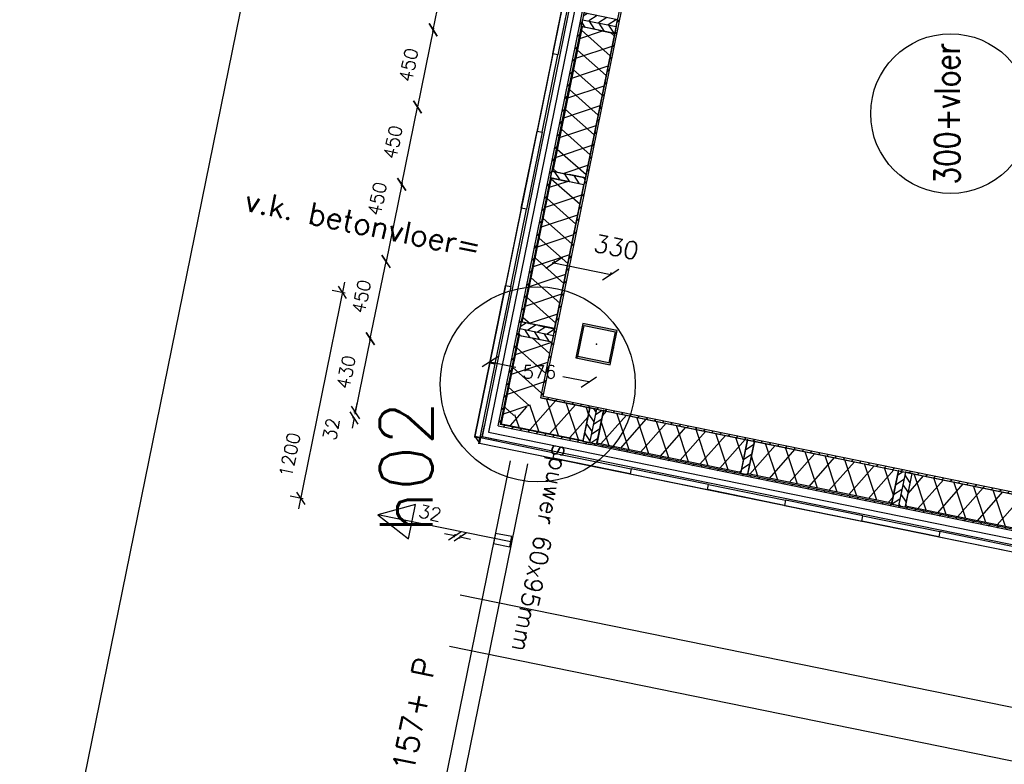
# Model space of a CAD drawing. Extents: x -161991 to 132574, y -998 to 324384.
# Tile 16 of 50: x 21817 to 27443, y 59494 to 63746. Entities that reach past the tile are written whole.
import ezdxf
from ezdxf.enums import TextEntityAlignment as Align

# ---------------------------------------------------------------- set-up
doc = ezdxf.new("R2010")
doc.units = 0
doc.header["$LTSCALE"] = 50
doc.header["$MEASUREMENT"] = 0
doc.header["$PDSIZE"] = -1
doc.layers.get('0').update_dxf_attribs({"linetype": 'CONTINUOUS'})
doc.layers.get('DEFPOINTS').update_dxf_attribs({"linetype": 'CONTINUOUS'})
for name, color, linetype in [('_ARCHIEFKASTEN', 1, 'CONTINUOUS'), ('_DETAILNUMMERS', 4, 'CONTINUOUS'), ('_DETAILNUMMERSTEKST', 4, 'CONTINUOUS'), ('A--A21--_F-23-', 10, 'CONTINUOUS'), ('A--A25--_F-2--', 9, 'CONTINUOUS'), ('A--A28--_F-2--', 7, 'CONTINUOUS'), ('A--A42--_F-23-', 9, 'CONTINUOUS'), ('A--L21--', 3, 'CONTINUOUS'), ('A--L21--_F-2--', 7, 'CONTINUOUS'), ('A--L22A2_BINNENWAND', 2, 'CONTINUOUS'), ('A--L22A4_BINNENWAND', 4, 'CONTINUOUS'), ('A--L25--', 7, 'CONTINUOUS'), ('A--L25--_F-23-', 7, 'CONTINUOUS'), ('A--L27--', 7, 'CONTINUOUS'), ('A--L27-A2-_DAKEN', 2, 'CONTINUOUS'), ('A--L27A1_DAKEN', 1, 'CONTINUOUS'), ('A--L28--', 7, 'CONTINUOUS'), ('A--L28--_F-2--', 7, 'CONTINUOUS'), ('A--L28A4_CONSTRUCTIE', 4, 'CONTINUOUS'), ('A--L42--', 7, 'CONTINUOUS'), ('A--L42--_F-23-', 7, 'CONTINUOUS'), ('A--M$1A-_F123-', 1, 'CONTINUOUS'), ('A--M1$A-_F123-', 1, 'CONTINUOUS'), ('A--T$1A-25_TEKST', 2, 'CONTINUOUS'), ('A--T01A-25_TEKST', 2, 'CONTINUOUS'), ('AT$1A-25_TEKST', 2, 'CONTINUOUS'), ('HELLINGBANEN_TRAPPEN', 1, 'CONTINUOUS'), ('X--LR---_CP', 7, 'CONTINUOUS')]:
    doc.layers.add(name, color=color, linetype=linetype)
doc.layers.add('bruto vloeroppervlak', color=3, linetype='CONTINUOUS', plot=False)
doc.styles.add('ALFA-0_25', font='ROMANS')
doc.styles.add('B-01', font='SIMPLEX.SHX', dxfattribs={"width": 0.8, "height": 4.5})
doc.styles.add('HIEMSTRA', font='romans.shx')
doc.dimstyles.new('alfa-0_25', dxfattribs={"dimscale": 30, "dimtxt": 2.5, "dimasz": 2.5, "dimexe": 0.18, "dimexo": 0.0625, "dimgap": 1.25, "dimtad": 1, "dimtih": 1, "dimtoh": 1, "dimdec": 0, "dimzin": 0, "dimdsep": 46, "dimtxsty": 'ALFA-0_25', "dimblk1": 'OBLIQUE', "dimblk2": 'OBLIQUE', "dimsah": 1, "dimcen": 0.09, "dimclrd": 1, "dimclre": 1, "dimclrt": 2, "dimadec": 0, "dimazin": 0, "dimtfac": 1, "dimtdec": 0, "dimtix": 1, "dimtmove": 0, "dimatfit": 3, "dimldrblk": 'OBLIQUE', "dimfxl": 0, "dimtolj": 1, "dimtzin": 0, "dimarcsym": 0})
doc.dimstyles.get("Standard").update_dxf_attribs({"dimscale": 40, "dimtxt": 2.5, "dimasz": 2, "dimexe": 0.3, "dimexo": 0.3, "dimgap": 2, "dimtad": 1, "dimdec": 0, "dimzin": 0, "dimdsep": 46, "dimtxsty": 'HIEMSTRA', "dimblk1": 'OBLIQUE', "dimblk2": 'OBLIQUE', "dimsah": 1, "dimcen": 0.09, "dimdle": 0.3, "dimclrd": 2, "dimclre": 2, "dimclrt": 3, "dimadec": 0, "dimazin": 0, "dimtfac": 1, "dimtdec": 4, "dimtofl": 0, "dimtmove": 2, "dimatfit": 3, "dimldrblk": 'OBLIQUE', "dimfxl": 0, "dimtvp": 625, "dimtolj": 1, "dimtzin": 0, "dimarcsym": 0})
doc.dimstyles.new('STANDARD$0', dxfattribs={"dimscale": 50, "dimtxt": 2.5, "dimasz": 2, "dimexe": 2, "dimexo": 0, "dimgap": 2, "dimtad": 1, "dimdec": 0, "dimzin": 0, "dimdsep": 46, "dimtxsty": 'ALFA-0_25', "dimblk1": 'OBLIQUE', "dimblk2": 'OBLIQUE', "dimsah": 1, "dimcen": -3, "dimdle": 2, "dimclrd": 1, "dimclre": 1, "dimclrt": 2, "dimadec": 0, "dimazin": 0, "dimtfac": 0.666667, "dimtofl": 0, "dimtmove": 2, "dimatfit": 3, "dimldrblk": 'OBLIQUE', "dimfxl": 0, "dimtvp": 0.833333, "dimtolj": 1, "dimtzin": 0, "dimarcsym": 0})
pattern_1 = [(45, (-24800.153, -61591.423), (-28.284271, 28.284271), [])]

# ---------------------------------------------------------------- blocks, each defined once
blk = doc.blocks.new('Q020593-')
at = {"layer": 'A--A28--_F-2--', "color": 3, "linetype": 'Continuous'}
for points in [[(-90, 90.1), (-100, -99.9), (-100, 100.1)], [(-90, 90.1), (-100, 100.1), (100, 100.1)], [(-90, 90.1), (-90, -89.9), (-100, -99.9)], [(100, 100.1), (90, 90.1), (-90, 90.1)], [(100, 100.1), (100, -99.9), (90, 90.1)], [(100, -99.9), (90, -89.9), (90, 90.1)], [(100, -99.9), (-100, -99.9), (-90, -89.9)], [(100, -99.9), (-90, -89.9), (90, -89.9)]]:
    blk.add_solid(points, dxfattribs=at)
at = {"layer": 'A--L28--_F-2--', "color": 3, "linetype": 'Continuous'}
blk.add_lwpolyline([(-100, -99.9), (-90, -89.9), (-90, 90.1), (90, 90.1), (90, -89.9), (-90, -89.9), (-100, -99.9), (100, -99.9), (100, 100.1), (-100, 100.1)], close=True, dxfattribs=at)
at = {"layer": 'X--LR---_CP', "color": 4, "linetype": 'Continuous'}
for p in [(-100, 0.1), (0, 0), (100, 0.1)]:
    blk.add_point(p, dxfattribs=at)
blk = doc.blocks.new('_OBLIQUE')
at = {"color": 0, "linetype": 'ByBlock'}
blk.add_line((-0.5, -0.5), (0.5, 0.5), dxfattribs=at)
blk = doc.blocks.new('*D150')
at = {"color": 2, "linetype": 'ByBlock'}
for p, q in [((24859.1, 62359.5), (25194.2, 62291.2)), ((24869.7, 62351.3), (24873.2, 62368.9)), ((25193, 62285.4), (25196.6, 62303))]:
    blk.add_line(p, q, dxfattribs=at)
at = {"layer": 'DEFPOINTS', "color": 0, "linetype": 'ByBlock'}
for p in [(24867.3, 62339.5), (25194.2, 62291.2), (25190.6, 62273.7)]:
    blk.add_point(p, dxfattribs=at)
at = {"color": 2, "linetype": 'ByBlock', "xscale": 80, "yscale": 80, "zscale": 80}
for p, rotation in [((24870.8, 62357.1), 168.4862903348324), ((25194.2, 62291.2), 348.4862903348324)]:
    blk.add_blockref('_OBLIQUE', p, dxfattribs=dict(at, rotation=rotation))
at = {"color": 3, "linetype": 'ByBlock', "insert": (25226.1, 62447.9), "char_height": 100, "attachment_point": 5, "rotation": 348.4863, "style": 'HIEMSTRA'}
blk.add_mtext('\\A1;330', dxfattribs=at)
blk = doc.blocks.new('*U360')
at = {"layer": 'A--A42--_F-23-'}
h = blk.add_hatch(dxfattribs=at)
h.set_pattern_fill('ALFALINE', color=256, scale=40, style=0, pattern_type=2)
h.set_pattern_definition([(45, (-24557.264, -61430.685), (-28.284271, 28.284271), [])])
h.paths.add_polyline_path([(0, 0), (-5.9, -3.9), (1181.2, 5827.4), (1186.1, 5826.4), (1191, 5825.4), (5.9, 3.9)])
at = {"layer": 'A--L42--_F-23-', "color": 2, "linetype": 'Continuous'}
for points in [[(-5.9, -3.9), (-5.9, -3.9), (1181.2, 5827.4), (1186.1, 5826.4)], [(1186.1, 5826.4), (1191, 5825.4), (5.9, 3.9), (5.9, 3.9)]]:
    blk.add_lwpolyline(points, dxfattribs=at)
blk = doc.blocks.new('NH40_196')
at = {"layer": 'A--A25--_F-2--'}
h = blk.add_hatch(dxfattribs=at)
h.set_pattern_fill('ALFALINE', color=256, scale=40, style=0, pattern_type=2)
h.set_pattern_definition([(45, (-6, 0), (-28.284, 28.284), [])])
h.paths.add_polyline_path([(0, 0), (0, 196), (40, 196), (40, 0)])
at = {"layer": 'A--L25--_F-23-', "color": 2, "linetype": 'Continuous'}
blk.add_lwpolyline([(0, 0), (0, 196), (40, 196), (40, 0)], close=True, dxfattribs=at)
at = {"layer": 'X--LR---_CP'}
for p in [(0, 0), (0, 0), (40, 0)]:
    blk.add_point(p, dxfattribs=at)
blk = doc.blocks.new('*U366')
at = {"layer": 'A--A42--_F-23-'}
h = blk.add_hatch(dxfattribs=at)
h.set_pattern_fill('ALFALINE', color=256, scale=40, style=0, pattern_type=2)
h.set_pattern_definition(pattern_1)
h.paths.add_polyline_path([(0, 0), (-5.9, -3.9), (1140.2, 5625.5), (1145.1, 5624.5), (1150, 5623.5), (5.9, 3.9)])
at = {"layer": 'A--L42--_F-23-', "color": 2, "linetype": 'Continuous'}
for points in [[(-5.9, -3.9), (-5.9, -3.9), (1140.2, 5625.5), (1145.1, 5624.5)], [(1145.1, 5624.5), (1150, 5623.5), (5.9, 3.9), (5.9, 3.9)]]:
    blk.add_lwpolyline(points, dxfattribs=at)
blk = doc.blocks.new('*U384')
at = {"layer": 'A--A42--_F-23-'}
h = blk.add_hatch(dxfattribs=at)
h.set_pattern_fill('ALFALINE', color=256, scale=40, style=0, pattern_type=2)
h.set_pattern_definition([(45, (-25077.46, -61324.745), (-28.284271, 28.284271), [])])
h.paths.add_polyline_path([(0, 0), (1, 4.9), (3515.4, -711.2), (3514.4, -716.1), (3513.4, -721), (-1, -4.9)])
at = {"layer": 'A--L42--_F-23-', "color": 2, "linetype": 'Continuous'}
for points in [[(1, 4.9), (1, 4.9), (3515.4, -711.2), (3514.4, -716.1)], [(3514.4, -716.1), (3513.4, -721), (-1, -4.9), (-1, -4.9)]]:
    blk.add_lwpolyline(points, dxfattribs=at)
blk = doc.blocks.new('*U385')
at = {"layer": 'A--A42--_F-23-'}
h = blk.add_hatch(dxfattribs=at)
h.set_pattern_fill('ALFALINE', color=256, scale=40, style=0, pattern_type=2)
h.set_pattern_definition(pattern_1)
h.paths.add_polyline_path([(0, 0), (-5.9, -3.9), (3831.7, -785.8), (3832.7, -780.9), (3833.7, -776), (5.9, 3.9)])
at = {"layer": 'A--L42--_F-23-', "color": 2, "linetype": 'Continuous'}
for points in [[(3832.7, -780.9), (3833.7, -776), (5.9, 3.9), (5.9, 3.9)], [(-5.9, -3.9), (-5.9, -3.9), (3831.7, -785.8), (3832.7, -780.9)]]:
    blk.add_lwpolyline(points, dxfattribs=at)
blk = doc.blocks.new('*U386')
at = {"layer": 'A--A21--_F-23-'}
h = blk.add_hatch(dxfattribs=at)
h.set_pattern_fill('ALFAISO', color=256, scale=100, angle=168.4825, style=0, pattern_type=2)
h.set_pattern_definition([(228.482, (9.98, 48.99), (74.875, -66.285), []), (288.482, (9.98, 48.99), (94.842, 31.701), [])])
h.paths.add_polyline_path([(0, 0), (-19, -93.1), (-842.1, 74.6), (-823.1, 167.7), (-804.1, 260.8), (19, 93.1)])
at = {"layer": 'A--L21--_F-2--', "color": 2, "linetype": 'Continuous'}
for points in [[(-823.1, 167.7), (-804.1, 260.8), (19, 93.1), (0, 0)], [(-823.1, 167.7), (-804.1, 260.8), (19, 93.1), (0, 0)], [(0, 0), (-19, -93.1), (-842.1, 74.6), (-823.1, 167.7)], [(0, 0), (-19, -93.1), (-842.1, 74.6), (-823.1, 167.7)]]:
    blk.add_lwpolyline(points, dxfattribs=at)
blk = doc.blocks.new('*U387')
at = {"layer": 'A--A21--_F-23-'}
h = blk.add_hatch(dxfattribs=at)
h.set_pattern_fill('ALFAISO', color=256, scale=100, angle=348.4825, style=0, pattern_type=2)
h.set_pattern_definition([(48.482, (-9.98, -48.99), (-74.875, 66.285), []), (108.482, (-9.98, -48.99), (-94.842, -31.701), [])])
h.paths.add_polyline_path([(0, 0), (19, 93.1), (842.1, -74.6), (823.1, -167.7), (804.1, -260.8), (-19, -93.1)])
at = {"layer": 'A--L21--_F-2--', "color": 2, "linetype": 'Continuous'}
for points in [[(0, 0), (19, 93.1), (842.1, -74.6), (823.1, -167.7)], [(0, 0), (19, 93.1), (842.1, -74.6), (823.1, -167.7)], [(823.1, -167.7), (804.1, -260.8), (-19, -93.1), (0, 0)], [(823.1, -167.7), (804.1, -260.8), (-19, -93.1), (0, 0)]]:
    blk.add_lwpolyline(points, dxfattribs=at)
blk = doc.blocks.new('*U389')
at = {"layer": 'A--A21--_F-23-'}
h = blk.add_hatch(dxfattribs=at)
h.set_pattern_fill('ALFAISO', color=256, scale=100, angle=168.4826, style=0, pattern_type=2)
h.set_pattern_definition([(228.483, (9.98, 48.99), (74.875, -66.285), []), (288.483, (9.98, 48.99), (94.842, 31.702), [])])
h.paths.add_polyline_path([(0, 0), (-19, -93.1), (-842.1, 74.6), (-823.1, 167.7), (-804.1, 260.8), (19, 93.1)])
at = {"layer": 'A--L21--_F-2--', "color": 2, "linetype": 'Continuous'}
for points in [[(-823.1, 167.7), (-804.1, 260.8), (19, 93.1), (0, 0)], [(-823.1, 167.7), (-804.1, 260.8), (19, 93.1), (0, 0)], [(0, 0), (-19, -93.1), (-842.1, 74.6), (-823.1, 167.7)], [(0, 0), (-19, -93.1), (-842.1, 74.6), (-823.1, 167.7)]]:
    blk.add_lwpolyline(points, dxfattribs=at)
blk = doc.blocks.new('*U390')
at = {"layer": 'A--A42--_F-23-'}
h = blk.add_hatch(dxfattribs=at)
h.set_pattern_fill('ALFALINE', color=256, scale=40, style=0, pattern_type=2)
h.set_pattern_definition([(45, (-25077.46, -61324.745), (-28.284271, 28.284271), [])])
h.paths.add_polyline_path([(0, 0), (1, 4.9), (-514.3, 109.8), (-520.2, 105.9), (-526.1, 102), (-1, -4.9)])
at = {"layer": 'A--L42--_F-23-', "color": 2, "linetype": 'Continuous'}
for points in [[(-526.1, 102), (-526.1, 102), (-1, -4.9), (-1, -4.9)], [(1, 4.9), (1, 4.9), (-514.3, 109.8), (-514.3, 109.8)]]:
    blk.add_lwpolyline(points, dxfattribs=at)
blk = doc.blocks.new('*D378')
at = {"layer": 'A--M$1A-_F123-', "color": 1, "linetype": 'Continuous', "lineweight": -2}
for p, q in [((23734.8, 61503.3), (23746.8, 61562.1)), ((23737, 61502.8), (23726, 61505.1)), ((23728.4, 61471.9), (23716.4, 61413.1)), ((23730.6, 61471.4), (23719.6, 61473.7))]:
    blk.add_line(p, q, dxfattribs=at)
at = {"layer": 'DEFPOINTS', "color": 0, "linetype": 'Continuous'}
for p in [(23745.8, 61501), (23728.4, 61471.9), (23739.4, 61469.6)]:
    blk.add_point(p, dxfattribs=at)
at = {"layer": 'A--M$1A-_F123-', "color": 1, "linetype": 'Continuous', "lineweight": -2, "xscale": 60, "yscale": 60, "zscale": 60}
for p, rotation in [((23728.4, 61471.9), 78.48196344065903), ((23734.8, 61503.3), 258.4819634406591)]:
    blk.add_blockref('_OBLIQUE', p, dxfattribs=dict(at, rotation=rotation))
at = {"layer": 'A--M$1A-_F123-', "color": 2, "linetype": 'Continuous', "insert": (23597.8, 61408.6), "char_height": 75, "attachment_point": 5, "rotation": 78.482, "style": 'HIEMSTRA'}
blk.add_mtext('\\A1;32', dxfattribs=at)
blk = doc.blocks.new('*D379')
at = {"layer": 'A--M$1A-_F123-', "color": 1, "linetype": 'Continuous', "lineweight": -2}
for p, q in [((24303.1, 60798.8), (24244.3, 60810.8)), ((24301.5, 60790.9), (24304.9, 60807.6)), ((24332.8, 60784.5), (24336.2, 60801.2)), ((24334.4, 60792.4), (24393.2, 60780.4))]:
    blk.add_line(p, q, dxfattribs=at)
at = {"layer": 'DEFPOINTS', "color": 0, "linetype": 'Continuous'}
for p in [(24299.7, 60782.1), (24303.1, 60798.8), (24331, 60775.7)]:
    blk.add_point(p, dxfattribs=at)
at = {"layer": 'A--M$1A-_F123-', "color": 1, "linetype": 'Continuous', "lineweight": -2, "xscale": 60, "yscale": 60, "zscale": 60}
for p, rotation in [((24303.1, 60798.8), 348.4773644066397), ((24334.4, 60792.4), 168.4773644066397)]:
    blk.add_blockref('_OBLIQUE', p, dxfattribs=dict(at, rotation=rotation))
at = {"layer": 'A--M$1A-_F123-', "color": 2, "linetype": 'Continuous', "insert": (24162.5, 60929.3), "char_height": 75, "attachment_point": 5, "rotation": 348.4774, "style": 'HIEMSTRA'}
blk.add_mtext('\\A1;32', dxfattribs=at)
blk = doc.blocks.new('*D392')
at = {"layer": 'A--M$1A-_F123-', "color": 1, "linetype": 'Continuous', "lineweight": -2}
blk.add_line((24178, 63679.8), (24271.5, 64138.4), dxfattribs=at)
at = {"layer": 'DEFPOINTS', "color": 0, "linetype": 'Continuous'}
for p in [(24269.7, 64129.6), (24269.7, 64129.6), (24179.8, 63688.6)]:
    blk.add_point(p, dxfattribs=at)
at = {"layer": 'A--M$1A-_F123-', "color": 1, "linetype": 'Continuous', "lineweight": -2, "xscale": 60, "yscale": 60, "zscale": 60}
for p, rotation in [((24269.7, 64129.6), 78.48258066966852), ((24179.8, 63688.6), 258.4825806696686)]:
    blk.add_blockref('_OBLIQUE', p, dxfattribs=dict(at, rotation=rotation))
at = {"layer": 'A--M$1A-_F123-', "color": 2, "linetype": 'Continuous', "insert": (24129.2, 63928.6), "char_height": 75, "attachment_point": 5, "rotation": 78.4826, "style": 'HIEMSTRA'}
blk.add_mtext('\\A1;450', dxfattribs=at)
blk = doc.blocks.new('*D393')
at = {"layer": 'A--M$1A-_F123-', "color": 1, "linetype": 'Continuous', "lineweight": -2}
blk.add_line((23998.5, 62797.9), (24091.9, 63256.5), dxfattribs=at)
at = {"layer": 'DEFPOINTS', "color": 0, "linetype": 'Continuous'}
for p in [(24090.1, 63247.7), (24090.1, 63247.7), (24000.3, 62806.7)]:
    blk.add_point(p, dxfattribs=at)
at = {"layer": 'A--M$1A-_F123-', "color": 1, "linetype": 'Continuous', "lineweight": -2, "xscale": 60, "yscale": 60, "zscale": 60}
for p, rotation in [((24090.1, 63247.7), 78.49000000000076), ((24000.3, 62806.7), 258.4900000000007)]:
    blk.add_blockref('_OBLIQUE', p, dxfattribs=dict(at, rotation=rotation))
at = {"layer": 'A--M$1A-_F123-', "color": 2, "linetype": 'Continuous', "insert": (23949.6, 63046.7), "char_height": 75, "attachment_point": 5, "rotation": 78.49, "style": 'HIEMSTRA'}
blk.add_mtext('\\A1;450', dxfattribs=at)
blk = doc.blocks.new('*D394')
at = {"layer": 'A--M$1A-_F123-', "color": 1, "linetype": 'Continuous', "lineweight": -2}
blk.add_line((24181.6, 63697.4), (24088.3, 63238.8), dxfattribs=at)
at = {"layer": 'DEFPOINTS', "color": 0, "linetype": 'Continuous'}
for p in [(24179.8, 63688.6), (24090.1, 63247.7), (24090.1, 63247.7)]:
    blk.add_point(p, dxfattribs=at)
at = {"layer": 'A--M$1A-_F123-', "color": 1, "linetype": 'Continuous', "lineweight": -2, "xscale": 60, "yscale": 60, "zscale": 60}
for p, rotation in [((24179.8, 63688.6), 78.49741933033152), ((24090.1, 63247.7), 258.4974193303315)]:
    blk.add_blockref('_OBLIQUE', p, dxfattribs=dict(at, rotation=rotation))
at = {"layer": 'A--M$1A-_F123-', "color": 2, "linetype": 'Continuous', "insert": (24039.4, 63487.6), "char_height": 75, "attachment_point": 5, "rotation": 78.4974, "style": 'HIEMSTRA'}
blk.add_mtext('\\A1;450', dxfattribs=at)
blk = doc.blocks.new('*D395')
at = {"layer": 'A--M$1A-_F123-', "color": 1, "linetype": 'Continuous', "lineweight": -2}
blk.add_line((24002.1, 62815.5), (23908.7, 62356.9), dxfattribs=at)
at = {"layer": 'DEFPOINTS', "color": 0, "linetype": 'Continuous'}
for p in [(24000.3, 62806.7), (23910.5, 62365.7), (23910.5, 62365.7)]:
    blk.add_point(p, dxfattribs=at)
at = {"layer": 'A--M$1A-_F123-', "color": 1, "linetype": 'Continuous', "lineweight": -2, "xscale": 60, "yscale": 60, "zscale": 60}
for p, rotation in [((24000.3, 62806.7), 78.48999999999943), ((23910.5, 62365.7), 258.4899999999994)]:
    blk.add_blockref('_OBLIQUE', p, dxfattribs=dict(at, rotation=rotation))
at = {"layer": 'A--M$1A-_F123-', "color": 2, "linetype": 'Continuous', "insert": (23860.1, 62723.5), "char_height": 75, "attachment_point": 5, "rotation": 78.49, "style": 'HIEMSTRA'}
blk.add_mtext('\\A1;450', dxfattribs=at)
blk = doc.blocks.new('*D396')
at = {"layer": 'A--M$1A-_F123-', "color": 1, "linetype": 'Continuous', "lineweight": -2}
blk.add_line((23818.8, 61916), (23912.3, 62374.6), dxfattribs=at)
at = {"layer": 'DEFPOINTS', "color": 0, "linetype": 'Continuous'}
for p in [(23910.5, 62365.8), (23910.5, 62365.8), (23820.6, 61924.8)]:
    blk.add_point(p, dxfattribs=at)
at = {"layer": 'A--M$1A-_F123-', "color": 1, "linetype": 'Continuous', "lineweight": -2, "xscale": 60, "yscale": 60, "zscale": 60}
for p, rotation in [((23910.5, 62365.8), 78.48258066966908), ((23820.6, 61924.8), 258.4825806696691)]:
    blk.add_blockref('_OBLIQUE', p, dxfattribs=dict(at, rotation=rotation))
at = {"layer": 'A--M$1A-_F123-', "color": 2, "linetype": 'Continuous', "insert": (23770, 62164.8), "char_height": 75, "attachment_point": 5, "rotation": 78.4826, "style": 'HIEMSTRA'}
blk.add_mtext('\\A1;450', dxfattribs=at)
blk = doc.blocks.new('*D397')
at = {"layer": 'A--M$1A-_F123-', "color": 1, "linetype": 'Continuous', "lineweight": -2}
blk.add_line((23822.4, 61933.6), (23733, 61494.5), dxfattribs=at)
at = {"layer": 'DEFPOINTS', "color": 0, "linetype": 'Continuous'}
for p in [(23820.6, 61924.8), (23734.8, 61503.3), (23734.8, 61503.3)]:
    blk.add_point(p, dxfattribs=at)
at = {"layer": 'A--M$1A-_F123-', "color": 1, "linetype": 'Continuous', "lineweight": -2, "xscale": 60, "yscale": 60, "zscale": 60}
for p, rotation in [((23820.6, 61924.8), 78.48999999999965), ((23734.8, 61503.3), 258.4899999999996)]:
    blk.add_blockref('_OBLIQUE', p, dxfattribs=dict(at, rotation=rotation))
at = {"layer": 'A--M$1A-_F123-', "color": 2, "linetype": 'Continuous', "insert": (23682.2, 61733.5), "char_height": 75, "attachment_point": 5, "rotation": 78.49, "style": 'HIEMSTRA'}
blk.add_mtext('\\A1;430', dxfattribs=at)
blk = doc.blocks.new('*U398')
at = {"layer": 'A--A21--_F-23-'}
h = blk.add_hatch(dxfattribs=at)
h.set_pattern_fill('ALFAISO', color=256, scale=100, angle=258.4825, style=0, pattern_type=2)
h.set_pattern_definition([(318.483, (-48.99, 9.98), (66.285, 74.875), []), (18.483, (-48.99, 9.98), (-31.702, 94.842), [])])
h.paths.add_polyline_path([(0, 0), (93.1, -19), (-75.1, -844.1), (-168.1, -825.2), (-261.2, -806.2), (-93.1, 19)])
at = {"layer": 'A--L21--_F-2--', "color": 2, "linetype": 'Continuous'}
for points in [[(0, 0), (-93.1, 19), (-261.2, -806.2), (-168.1, -825.2)], [(0, 0), (-93.1, 19), (-261.2, -806.2), (-168.1, -825.2)], [(0, 0), (93.1, -19), (-75.1, -844.1), (-168.1, -825.2)], [(0, 0), (93.1, -19), (-75.1, -844.1), (-168.1, -825.2)]]:
    blk.add_lwpolyline(points, dxfattribs=at)
blk = doc.blocks.new('*U399')
at = {"layer": 'A--A21--_F-23-'}
h = blk.add_hatch(dxfattribs=at)
h.set_pattern_fill('ALFAISO', color=256, scale=100, angle=78.4825, style=0, pattern_type=2)
h.set_pattern_definition([(138.482, (48.99, -9.98), (-66.285, -74.875), []), (198.482, (48.99, -9.98), (31.701, -94.842), [])])
h.paths.add_polyline_path([(0, 0), (-93.1, 19), (74.6, 841.8), (167.7, 822.8), (260.8, 803.9), (93.1, -19)])
at = {"layer": 'A--L21--_F-2--', "color": 2, "linetype": 'Continuous'}
for points in [[(0, 0), (-93.1, 19), (74.6, 841.8), (167.7, 822.8)], [(0, 0), (-93.1, 19), (74.6, 841.8), (167.7, 822.8)], [(0, 0), (93.1, -19), (260.8, 803.9), (167.7, 822.8)], [(0, 0), (93.1, -19), (260.8, 803.9), (167.7, 822.8)]]:
    blk.add_lwpolyline(points, dxfattribs=at)
blk = doc.blocks.new('*U590')
at = {"layer": 'A--A21--_F-23-'}
h = blk.add_hatch(dxfattribs=at)
h.set_pattern_fill('ALFAISO', color=256, scale=100, angle=258.4907, style=0, pattern_type=2)
h.set_pattern_definition([(318.49, (-48.99, 9.98), (66.274, 74.885), []), (18.49, (-48.99, 9.98), (-31.715, 94.838), [])])
h.paths.add_polyline_path([(0, 0), (93.1, -19), (28.3, -337.3), (-83.8, -411.4), (-195.8, -485.6), (-93.1, 19)])
at = {"layer": 'A--L21--_F-2--', "color": 2, "linetype": 'Continuous'}
for points in [[(-195.8, -485.6), (-195.8, -485.6), (-93.1, 19), (0, 0)], [(-195.8, -485.6), (-195.8, -485.6), (-93.1, 19), (0, 0)], [(0, 0), (93.1, -19), (28.3, -337.3), (28.3, -337.3)], [(0, 0), (93.1, -19), (28.3, -337.3), (28.3, -337.3)]]:
    blk.add_lwpolyline(points, dxfattribs=at)
blk = doc.blocks.new('*U591')
at = {"layer": 'A--A21--_F-23-'}
h = blk.add_hatch(dxfattribs=at)
h.set_pattern_fill('ALFAISO', color=256, scale=100, angle=348.4898, style=0, pattern_type=2)
h.set_pattern_definition([(48.49, (-9.98, -48.99), (-74.884, 66.275), []), (108.49, (-9.98, -48.99), (-94.838, -31.714), [])])
h.paths.add_polyline_path([(0, 0), (-112, -74.1), (355.2, -169.3), (374.2, -76.2), (393.1, 16.9), (112, 74.1)])
at = {"layer": 'A--L21--_F-2--', "color": 2, "linetype": 'Continuous'}
for points in [[(374.2, -76.2), (393.1, 16.9), (112, 74.1), (112, 74.1)], [(374.2, -76.2), (393.1, 16.9), (112, 74.1), (112, 74.1)], [(-112, -74.1), (-112, -74.1), (355.2, -169.3), (374.2, -76.2)], [(-112, -74.1), (-112, -74.1), (355.2, -169.3), (374.2, -76.2)]]:
    blk.add_lwpolyline(points, dxfattribs=at)
blk = doc.blocks.new('*D672')
at = {"layer": 'A--M$1A-_F123-', "color": 1, "lineweight": -2}
for p, q in [((24504.4, 61790.7), (24503.7, 61787.3)), ((24504.8, 61792.6), (24653.1, 61762.4)), ((25069.2, 61677.6), (24920.9, 61707.8)), ((25068.8, 61675.7), (25068.1, 61672.3))]:
    blk.add_line(p, q, dxfattribs=at)
at = {"layer": 'DEFPOINTS', "color": 0}
for p in [(24504.8, 61792.6), (24504.8, 61792.6), (25069.2, 61677.6)]:
    blk.add_point(p, dxfattribs=at)
at = {"layer": 'A--M$1A-_F123-', "color": 1, "lineweight": -2, "xscale": 75, "yscale": 75, "zscale": 75}
for p, rotation in [((24504.8, 61792.6), 168.4825806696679), ((25069.2, 61677.6), 348.4825806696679)]:
    blk.add_blockref('_OBLIQUE', p, dxfattribs=dict(at, rotation=rotation))
at = {"layer": 'A--M$1A-_F123-', "color": 2, "insert": (24787, 61735.1), "char_height": 75, "attachment_point": 5, "style": 'ALFA-0_25'}
blk.add_mtext('\\A1;576', dxfattribs=at)
blk = doc.blocks.new('*D692')
at = {"layer": 'A--M1$A-_F123-', "color": 1, "lineweight": -2}
for p, q in [((23673.8, 62247.5), (23410.4, 60954.1)), ((23677.4, 62185.5), (23603.1, 62200.7)), ((23437.9, 61009.7), (23363.5, 61024.8))]:
    blk.add_line(p, q, dxfattribs=at)
at = {"layer": 'DEFPOINTS', "color": 0}
for p in [(23677.4, 62185.5), (23422.3, 61012.8), (23437.9, 61009.7)]:
    blk.add_point(p, dxfattribs=at)
at = {"layer": 'A--M1$A-_F123-', "color": 1, "lineweight": -2, "xscale": 60, "yscale": 60, "zscale": 60}
for p, rotation in [((23661.9, 62188.7), 78.48629033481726), ((23422.3, 61012.8), 258.4862903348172)]:
    blk.add_blockref('_OBLIQUE', p, dxfattribs=dict(at, rotation=rotation))
at = {"layer": 'A--M1$A-_F123-', "color": 2, "insert": (23360.5, 61261), "char_height": 75, "attachment_point": 5, "rotation": 78.4863, "style": 'ALFA-0_25'}
blk.add_mtext('\\A1;1200', dxfattribs=at)
blk = doc.blocks.new('spuwer')
at = {"layer": 'A--L27-A2-_DAKEN'}
blk.add_line((-47.5, 0), (727.5, 0), dxfattribs=at)
for points in [[(727.5, 0), (727.5, 0), (527.5, 100), (527.5, -100)], [(-47.5, 30), (-47.5, -30), (47.5, -30), (47.5, 30)]]:
    blk.add_lwpolyline(points, close=True, dxfattribs=at)
at = {"layer": 'A--T$1A-25_TEKST', "style": 'B-01'}
blk.add_text('spuwer 60x95mm', height=100, rotation=90.0175, dxfattribs=at).set_placement((-174.2, -600.8))

msp = doc.modelspace()

# ---------------------------------------------------------------- linework, layer by layer
at = {"layer": '_ARCHIEFKASTEN'}
msp.add_lwpolyline([(30948.9, 94416.2), (29314.2, 94416.2), (21817.1, 57611.8)], dxfattribs=at)
at = {"layer": '_DETAILNUMMERS'}
msp.add_circle((24777.1, 61664.4), 557.3, dxfattribs=at)
at = {"layer": 'A--L21--'}
for points in [[(24863.2, 63551.3), (24953, 63992.3), (24982.4, 63986.3), (24892.5, 63545.3)], [(24863.2, 63551.3), (24773.3, 63110.4), (24802.7, 63104.4), (24892.5, 63545.3)], [(24683.5, 62669.5), (24773.3, 63110.4), (24802.7, 63104.4), (24712.8, 62663.5)], [(24683.5, 62669.5), (24593.6, 62228.5), (24623, 62222.5), (24712.8, 62663.5)], [(24503.8, 61787.6), (24593.6, 62228.5), (24623, 62222.5), (24533.1, 61781.6)], [(24417.9, 61366.1), (24503.8, 61787.6), (24533.1, 61781.6), (24447.3, 61360.1)], [(24443.7, 61328.4), (24865, 61242.6), (24871, 61272), (24449.7, 61357.8)], [(25306, 61152.7), (24865, 61242.6), (24871, 61272), (25311.9, 61182.1)], [(25305.8, 61152.7), (25746.7, 61062.9), (25752.7, 61092.3), (25311.8, 61182.1)], [(26187.6, 60973), (25746.7, 61062.9), (25752.7, 61092.3), (26193.6, 61002.4)], [(26187.6, 60973), (26628.6, 60883.2), (26634.6, 60912.6), (26193.6, 61002.4)], [(27069.5, 60793.4), (26628.6, 60883.2), (26634.6, 60912.6), (27075.5, 60822.8)], [(27069.5, 60793.4), (27510.5, 60703.6), (27516.5, 60733), (27075.5, 60822.8)]]:
    msp.add_lwpolyline(points, close=True, dxfattribs=at)
at = {"layer": 'A--L22A2_BINNENWAND', "color": 2, "linetype": 'Continuous'}
for p, q in [((25703.3, 67476.5), (24459.1, 61365.5)), ((25734.7, 67470.1), (24496.8, 61390.5)), ((24496.8, 61390.5), (32757.5, 59708.2)), ((24459.1, 61365.5), (32782.5, 59670.4))]:
    msp.add_line(p, q, dxfattribs=at)
at = {"layer": 'A--L22A4_BINNENWAND'}
for p, q in [((24620.5, 61228.2), (23798.1, 57190.9)), ((24718.9, 61210.5), (23827.2, 56832.9))]:
    msp.add_line(p, q, dxfattribs=at)
at = {"layer": 'A--L27A1_DAKEN'}
for p, q in [((24333.5, 60462.4), (38786.9, 57518.2)), ((24273.9, 60168.3), (38751.9, 57219.2))]:
    msp.add_line(p, q, dxfattribs=at)
at = {"layer": 'A--L28A4_CONSTRUCTIE'}
for p, q in [((24459.5, 61365.8), (24472.3, 61428.8)), ((24445.3, 61356.4), (24413.9, 61362.8)), ((24445.3, 61356.4), (24438.9, 61325)), ((24445.3, 61356.4), (24459.5, 61365.8)), ((24459.5, 61365.8), (24547, 61347.9))]:
    msp.add_line(p, q, dxfattribs=at)
at = {"layer": 'bruto vloeroppervlak'}
msp.add_lwpolyline([(31595.3, 96600.2), (24417.9, 61366.1), (24443.7, 61328.4), (32782.2, 59629.6), (32820.7, 59654.2), (33773.9, 64337.7), (33771.8, 64347.2), (38858.3, 65471.4), (38858.3, 65980.4), (37015, 65581.3), (37012, 73407.7), (41634.8, 73407.9), (41670.8, 73443.9), (41671.1, 94553.7), (41646.9, 94585.8), (31633.1, 96625.7), (31595.3, 96600.2)], close=True, dxfattribs=at)
at = {"layer": 'HELLINGBANEN_TRAPPEN'}
msp.add_circle((27136.3, 63210.1), 456.2, dxfattribs=at)

# ---------------------------------------------------------------- block references
at = {"layer": 'A--L21--', "linetype": 'Continuous'}
for name, p in [('*U398', (25124.6, 63686.9)), ('*U399', (24780.8, 61999.7)), ('*U590', (24765.6, 61924.9)), ('*U591', (24681.8, 61513.5)), ('*U389', (25957.4, 61253.6)), ('*U387', (25996.6, 61245.6)), ('*U386', (27721.2, 60894.2))]:
    msp.add_blockref(name, p, dxfattribs=at)
at = {"layer": 'A--L25--'}
for p, rotation in [((25217.7, 63667.9), 78.48258066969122), ((25041.6, 62803.6), 78.48258066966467), ((24858.7, 61904), 78.48258066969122), ((25153.3, 61514.4), 168.4825806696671), ((26015.6, 61338.7), 168.4825806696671), ((26877.9, 61163), 168.4825806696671)]:
    msp.add_blockref('NH40_196', p, dxfattribs=dict(at, rotation=rotation))
at = {"layer": 'A--L25--', "xscale": -1}
for p, rotation in [((25233.7, 63746.3), 78.48999999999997), ((24874.7, 61982.5), 78.48999999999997), ((25074.9, 61530.3), 168.482580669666), ((26877.9, 61163), 168.4900000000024)]:
    msp.add_blockref('NH40_196', p, dxfattribs=dict(at, rotation=rotation))
at = {"layer": 'A--L27--', "rotation": 168.486290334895}
msp.add_blockref('spuwer', (24576.5, 60774.4), dxfattribs=at)
at = {"layer": 'A--L28--', "linetype": 'Continuous', "rotation": 348.4862903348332}
msp.add_blockref('Q020593-', (25113.1, 61893.1), dxfattribs=at)
at = {"layer": 'A--L42--'}
for name, p in [('*U360', (24557.3, 61430.7)), ('*U385', (24800.2, 61591.4)), ('*U390', (25077.5, 61324.7)), ('*U384', (25077.5, 61324.7))]:
    msp.add_blockref(name, p, dxfattribs=at)
at = {"layer": 'A--L42--', "linetype": 'Continuous'}
msp.add_blockref('*U366', (24800.2, 61591.4), dxfattribs=at)

# ---------------------------------------------------------------- texts
at = {"layer": '_DETAILNUMMERSTEKST', "style": 'ALFA-0_25'}
msp.add_text('h02', height=300, rotation=90, dxfattribs=at).set_placement((24175.8, 60811.5))
at = {"layer": 'A--T01A-25_TEKST', "style": 'HIEMSTRA'}
msp.add_text('b.k. dakrand  11157+ P', height=125, rotation=78.4863, dxfattribs=at).set_placement((24198.2, 60088.3), align=Align.RIGHT)
at = {"layer": 'AT$1A-25_TEKST', "style": 'B-01'}
msp.add_text('v.k. betonvloer=', height=125, rotation=348.49, dxfattribs=at).set_placement((23095.1, 62657.1))
at = {"layer": 'HELLINGBANEN_TRAPPEN', "style": 'ALFA-0_25', "width": 0.741523}
msp.add_text('300+vloer', height=144, rotation=90, dxfattribs=at).set_placement((27188.6, 62804.9), (27188.6, 63613.4), align=Align.FIT)

# ---------------------------------------------------------------- dimensions: what is measured, and where the dimension line sits
at = {"layer": 'A--M$1A-_F123-', "linetype": 'Continuous'}
for p1, p2, picture, middle in [((24179.8, 63688.6), (24269.7, 64129.6), '*D392', (24129.2, 63928.6)), ((24179.8, 63688.6), (24090.1, 63247.7), '*D394', (24039.4, 63487.6)), ((24000.3, 62806.7), (24090.1, 63247.7), '*D393', (23949.6, 63046.7)), ((23820.6, 61924.8), (23910.5, 62365.8), '*D396', (23770, 62164.8)), ((23820.6, 61924.8), (23734.8, 61503.3), '*D397', (23682.2, 61733.5))]:
    dim = msp.add_aligned_dim(p1=p1, p2=p2, distance=0, dimstyle='Standard', override={"dimscale": 30, "dimclrd": 1, "dimclre": 1, "dimclrt": 2}, dxfattribs=at)
    dim.commit()
    dim.dimension.update_dxf_attribs({"geometry": picture, "text_midpoint": middle})
for base, p1, p2, angle, picture, middle in [((23910.5, 62365.7), (24000.3, 62806.7), (23910.5, 62365.7), 258.49, '*D395', (23860.1, 62723.5)), ((23728.4, 61471.9), (23745.8, 61501), (23739.4, 61469.6), 258.482, '*D378', (23597.8, 61408.6)), ((24303.1, 60798.8), (24331, 60775.7), (24299.7, 60782.1), 168.4774, '*D379', (24162.5, 60929.3))]:
    dim = msp.add_linear_dim(base=base, p1=p1, p2=p2, angle=angle, dimstyle='Standard', override={"dimscale": 30, "dimclrd": 1, "dimclre": 1, "dimclrt": 2}, dxfattribs=at)
    dim.commit()
    dim.dimension.update_dxf_attribs({"geometry": picture, "text_midpoint": middle, "dimtype": 161})
at = {"layer": 'A--M$1A-_F123-'}
dim = msp.add_linear_dim(base=(25194.2, 62291.2), p1=(24867.3, 62339.5), p2=(25190.6, 62273.7), angle=348.4863, dimstyle='Standard', dxfattribs=at)
dim.commit()
dim.dimension.update_dxf_attribs({"geometry": '*D150', "text_midpoint": (25226.1, 62447.9), "dimtype": 161})
dim = msp.add_aligned_dim(p1=(25069.2, 61677.6), p2=(24504.8, 61792.6), distance=0, dimstyle='alfa-0_25', dxfattribs=at)
dim.commit()
dim.dimension.update_dxf_attribs({"geometry": '*D672', "text_midpoint": (24787, 61735.1)})
at = {"layer": 'A--M1$A-_F123-'}
dim = msp.add_linear_dim(base=(23422.3, 61012.8), p1=(23677.4, 62185.5), p2=(23437.9, 61009.7), angle=258.4863, dimstyle='STANDARD$0', override={"dimscale": 30, "dimblk1": 'OBLIQUE', "dimblk2": 'OBLIQUE'}, dxfattribs=at)
dim.commit()
dim.dimension.update_dxf_attribs({"geometry": '*D692', "text_midpoint": (23360.5, 61261), "dimtype": 161})

doc.saveas('drawing.dxf')
